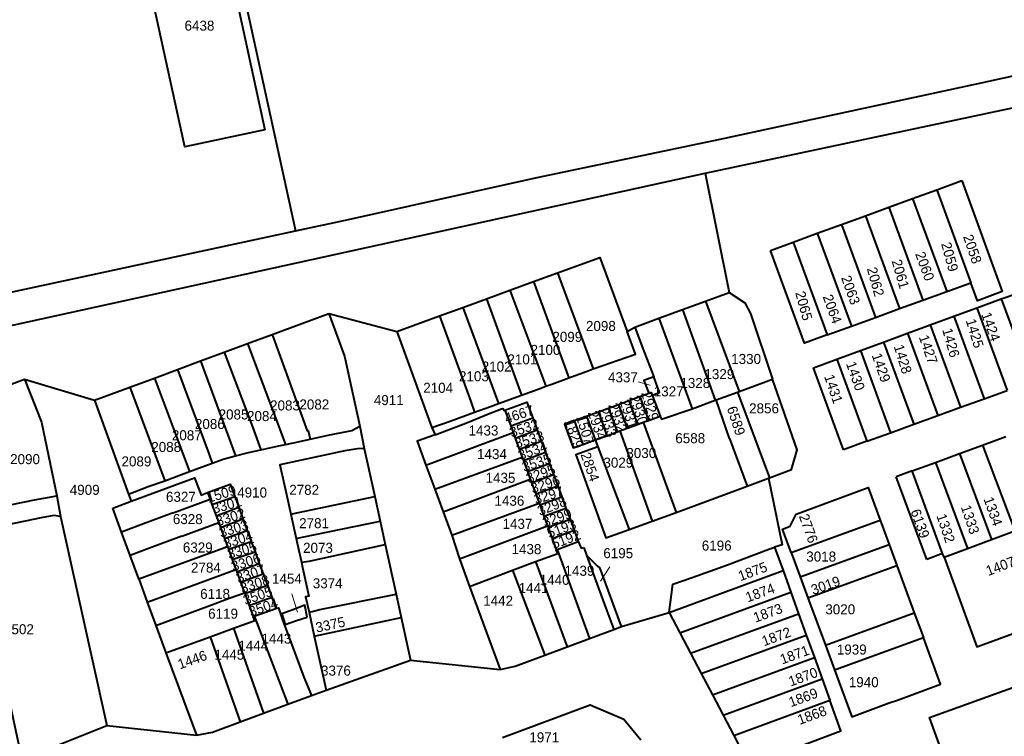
# Model space of a CAD drawing. Extents: x 99476 to 102828, y 406437 to 407931.
# Tile 30 of 48: x 100442 to 100687, y 407206 to 407385. Entities that reach past the tile are written whole.
import ezdxf
from ezdxf.enums import TextEntityAlignment as Align

# ---------------------------------------------------------------- set-up
doc = ezdxf.new("R2010")
doc.units = 0
doc.header["$MEASUREMENT"] = 0
for name, color, linetype, lineweight in [('BK_aanpijling', 10, 'Continuous', 0), ('BK_perceelnr', 10, 'Continuous', 13), ('BK_perceelnummer onder hoek', 10, 'Continuous', 13), ('BK_perceelsgrens', 10, 'Continuous', 40)]:
    doc.layers.add(name, color=color, linetype=linetype, lineweight=lineweight)
doc.styles.add('Style-WORKING', font='WORKING.shx')

msp = doc.modelspace()

# ---------------------------------------------------------------- linework, layer by layer
at = {"layer": 'BK_aanpijling', "linetype": 'Continuous', "lineweight": 0}
for p, q in [((100595.814353, 407294.33737), (100598.755, 407293.475)), ((100588.683678, 407248.216854), (100586.425, 407244.625)), ((100509.434441, 407241.432959), (100510.875, 407236.875))]:
    msp.add_line(p, q, dxfattribs=at)
at = {"layer": 'BK_perceelsgrens', "linetype": 'Continuous', "lineweight": 40}
for p, q in [((100480.738, 407467.998), (100510.33, 407331.936)), ((100612.458, 407346.381), (100713.773, 407367.87)), ((100612.458, 407346.381), (100618.454, 407316.623)), ((100664.19, 407340.012), (100670.234, 407342.214)), ((100670.234, 407342.214), (100676.494, 407344.496)), ((100670.234, 407342.214), (100678.74, 407319.031)), ((100658.278, 407337.858), (100664.19, 407340.012)), ((100664.19, 407340.012), (100672.694, 407316.839)), ((100652.452, 407335.735), (100658.278, 407337.858)), ((100658.278, 407337.858), (100666.778, 407314.694)), ((100646.445, 407333.547), (100652.452, 407335.735)), ((100652.452, 407335.735), (100660.947, 407312.58)), ((100640.44, 407331.359), (100646.445, 407333.547)), ((100646.445, 407333.547), (100654.939, 407310.402)), ((100634.41, 407329.161), (100640.44, 407331.359)), ((100640.44, 407331.359), (100648.929, 407308.223)), ((100628.74, 407327.095), (100634.41, 407329.161)), ((100634.41, 407329.161), (100642.901, 407306.037)), ((100569.714, 407319.301), (100575.669, 407321.467)), ((100575.669, 407321.467), (100584.556, 407297.531)), ((100563.78, 407317.142), (100569.714, 407319.301)), ((100569.714, 407319.301), (100578.464, 407295.325)), ((100672.694, 407316.839), (100678.74, 407319.031)), ((100557.989, 407315.035), (100563.78, 407317.142)), ((100563.78, 407317.142), (100572.743, 407293.229)), ((100612.599, 407314.473), (100618.454, 407316.623)), ((100666.778, 407314.694), (100672.694, 407316.839)), ((100686.291, 407315.05), (100690.161, 407316.39)), ((100546.265, 407310.77), (100552.105, 407312.894)), ((100552.105, 407312.894), (100557.989, 407315.035)), ((100552.105, 407312.894), (100560.944, 407288.908)), ((100557.989, 407315.035), (100566.719, 407291.023)), ((100606.867, 407312.365), (100612.599, 407314.473)), ((100612.599, 407314.473), (100620.953, 407291.893)), ((100660.947, 407312.58), (100666.778, 407314.694)), ((100674.494, 407310.71), (100680.183, 407312.803)), ((100680.183, 407312.803), (100686.291, 407315.05)), ((100680.183, 407312.803), (100687.761, 407292.188)), ((100686.291, 407315.05), (100693.878, 407294.408)), ((100504.521, 407306.125), (100518.711, 407311.401)), ((100518.711, 407311.401), (100535.597, 407306.889)), ((100535.597, 407306.889), (100546.265, 407310.77)), ((100600.953, 407310.191), (100606.867, 407312.365)), ((100606.867, 407312.365), (100615.008, 407289.715)), ((100648.929, 407308.223), (100654.939, 407310.402)), ((100654.939, 407310.402), (100660.947, 407312.58)), ((100668.615, 407308.548), (100674.494, 407310.71)), ((100674.494, 407310.71), (100682.063, 407290.12)), ((100593.067, 407306.862), (100594.97, 407307.99)), ((100594.97, 407307.99), (100600.953, 407310.191)), ((100600.953, 407310.191), (100609.214, 407287.592)), ((100642.901, 407306.037), (100648.929, 407308.223)), ((100662.932, 407306.457), (100668.615, 407308.548)), ((100668.615, 407308.548), (100676.174, 407287.984)), ((100498.391, 407303.857), (100504.521, 407306.125)), ((100656.932, 407304.25), (100662.932, 407306.457)), ((100662.932, 407306.457), (100670.482, 407285.919)), ((100492.583, 407301.708), (100498.391, 407303.857)), ((100498.391, 407303.857), (100507.884, 407278.692)), ((100651.185, 407302.135), (100656.932, 407304.25)), ((100656.932, 407304.25), (100664.472, 407283.737)), ((100486.698, 407299.531), (100492.583, 407301.708)), ((100645.29, 407299.967), (100651.185, 407302.135)), ((100651.185, 407302.135), (100658.715, 407281.648)), ((100480.964, 407297.409), (100486.698, 407299.531)), ((100486.698, 407299.531), (100495.423, 407275.878)), ((100645.29, 407299.967), (100652.811, 407279.506)), ((100475.174, 407295.266), (100480.964, 407297.409)), ((100429.521, 407290.028), (100442.787, 407294.959)), ((100442.787, 407294.959), (100460.247, 407289.743)), ((100469.048, 407292.999), (100475.174, 407295.266)), ((100475.174, 407295.266), (100483.948, 407271.952)), ((100620.953, 407291.893), (100629.305, 407295.008)), ((100460.247, 407289.743), (100469.048, 407292.999)), ((100469.048, 407292.999), (100477.752, 407269.68)), ((100560.944, 407288.908), (100566.719, 407291.023)), ((100593.466, 407289.645), (100596.169, 407290.638)), ((100596.169, 407290.638), (100598.42, 407291.465)), ((100596.169, 407290.638), (100598.376, 407284.725)), ((100599.282, 407290.998), (100601.251, 407285.782)), ((100615.23, 407289.796), (100620.532, 407291.739)), ((100620.532, 407291.739), (100620.953, 407291.893)), ((100620.532, 407291.739), (100628.54, 407270.416)), ((100682.063, 407290.12), (100687.761, 407292.188)), ((100460.247, 407289.743), (100468.757, 407266.353)), ((100588.414, 407287.789), (100590.885, 407288.697)), ((100590.885, 407288.697), (100593.466, 407289.645)), ((100590.885, 407288.697), (100593.06, 407282.773)), ((100593.466, 407289.645), (100595.645, 407283.722)), ((100609.214, 407287.592), (100615.008, 407289.715)), ((100615.008, 407289.715), (100615.23, 407289.796)), ((100618.587, 407280.203), (100615.23, 407289.796)), ((100676.174, 407287.984), (100682.063, 407290.12)), ((100562.563, 407287.253), (100564.008, 407283.327)), ((100579.855, 407284.647), (100582.924, 407285.774)), ((100582.924, 407285.774), (100585.899, 407286.866)), ((100582.924, 407285.774), (100585.09, 407279.846)), ((100585.899, 407286.866), (100588.414, 407287.789)), ((100585.899, 407286.866), (100587.946, 407280.895)), ((100588.414, 407287.789), (100590.512, 407281.837)), ((100598.376, 407284.725), (100601.251, 407285.782)), ((100664.472, 407283.737), (100670.482, 407285.919)), ((100670.482, 407285.919), (100676.174, 407287.984)), ((100564.008, 407283.327), (100569.5, 407285.34)), ((100564.008, 407283.327), (100564.601, 407281.717)), ((100569.5, 407285.34), (100570.613, 407282.317)), ((100579.855, 407284.647), (100582.005, 407278.713)), ((100593.06, 407282.773), (100595.645, 407283.722)), ((100595.645, 407283.722), (100597.03, 407284.231)), ((100597.03, 407284.231), (100598.376, 407284.725)), ((100597.03, 407284.231), (100605.272, 407261.783)), ((100658.715, 407281.648), (100664.472, 407283.737)), ((100526.371, 407283.254), (100527.51, 407277.73)), ((100542.846, 407273.561), (100564.601, 407281.717)), ((100544.378, 407282.915), (100545.14, 407281.12)), ((100564.601, 407281.717), (100565.124, 407280.297)), ((100565.124, 407280.297), (100570.613, 407282.317)), ((100570.613, 407282.317), (100571.636, 407279.538)), ((100585.09, 407279.846), (100587.946, 407280.895)), ((100587.946, 407280.895), (100590.512, 407281.837)), ((100590.512, 407281.837), (100591.246, 407282.107)), ((100591.246, 407282.107), (100593.06, 407282.773)), ((100591.246, 407282.107), (100599.24, 407259.594)), ((100652.811, 407279.506), (100658.715, 407281.648)), ((100565.124, 407280.297), (100566.147, 407277.518)), ((100566.147, 407277.518), (100571.636, 407279.538)), ((100571.636, 407279.538), (100572.659, 407276.759)), ((100582.005, 407278.713), (100585.09, 407279.846)), ((100585.09, 407279.846), (100585.731, 407278.152)), ((100618.587, 407280.203), (100622.915, 407268.33)), ((100652.811, 407279.506), (100646.946, 407277.378)), ((100675.877, 407276.451), (100681.591, 407278.547)), ((100681.591, 407278.547), (100687.411, 407280.683)), ((100681.591, 407278.547), (100689.664, 407257.165)), ((100527.51, 407277.73), (100530.132, 407265.7)), ((100566.147, 407277.518), (100566.86, 407275.581)), ((100567.17, 407274.739), (100572.659, 407276.759)), ((100572.659, 407276.759), (100573.682, 407273.98)), ((100585.731, 407278.152), (100593.531, 407257.539)), ((100669.868, 407274.245), (100675.877, 407276.451)), ((100675.877, 407276.451), (100683.84, 407254.988)), ((100542.846, 407273.561), (100545.067, 407267.549)), ((100545.067, 407267.549), (100566.86, 407275.581)), ((100566.86, 407275.581), (100567.17, 407274.739)), ((100567.17, 407274.739), (100568.193, 407271.96)), ((100568.193, 407271.96), (100573.682, 407273.98)), ((100573.682, 407273.98), (100574.705, 407271.201)), ((100664.049, 407272.11), (100669.868, 407274.245)), ((100669.868, 407274.245), (100677.845, 407252.747)), ((100568.193, 407271.96), (100568.883, 407270.085)), ((100569.216, 407269.181), (100574.705, 407271.201)), ((100574.705, 407271.201), (100575.728, 407268.422)), ((100664.049, 407272.11), (100660.105, 407270.663)), ((100671.663, 407251.482), (100664.049, 407272.11)), ((100547.137, 407261.947), (100568.883, 407270.085)), ((100568.883, 407270.085), (100569.216, 407269.181)), ((100569.216, 407269.181), (100570.239, 407266.402)), ((100622.915, 407268.33), (100628.238, 407270.306)), ((100628.238, 407270.306), (100628.54, 407270.416)), ((100667.723, 407250.028), (100660.105, 407270.663)), ((100468.757, 407266.353), (100469.41, 407264.557)), ((100488.45, 407266.75), (100489.076, 407265.045)), ((100545.067, 407267.549), (100547.137, 407261.947)), ((100570.239, 407266.402), (100575.728, 407268.422)), ((100570.239, 407266.402), (100571.097, 407264.07)), ((100575.728, 407268.422), (100576.75, 407265.643)), ((100605.272, 407261.783), (100622.915, 407268.33)), ((100450.853, 407265.898), (100451.802, 407260.785)), ((100464.812, 407262.797), (100469.41, 407264.557)), ((100479.891, 407261.646), (100489.076, 407265.045)), ((100489.076, 407265.045), (100489.547, 407263.761)), ((100489.547, 407263.761), (100495.229, 407265.707)), ((100489.547, 407263.761), (100490.585, 407260.935)), ((100495.229, 407265.707), (100496.196, 407263.072)), ((100530.132, 407265.7), (100531.457, 407259.614)), ((100549.307, 407256.073), (100571.097, 407264.07)), ((100571.097, 407264.07), (100571.262, 407263.623)), ((100571.262, 407263.623), (100576.75, 407265.643)), ((100576.75, 407265.643), (100577.774, 407262.864)), ((100466.985, 407256.87), (100464.812, 407262.797)), ((100479.891, 407261.646), (100471.811, 407258.656)), ((100490.585, 407260.935), (100496.196, 407263.072)), ((100496.196, 407263.072), (100497.272, 407260.14)), ((100547.137, 407261.947), (100549.307, 407256.073)), ((100571.262, 407263.623), (100572.285, 407260.844)), ((100572.285, 407260.844), (100577.774, 407262.864)), ((100577.774, 407262.864), (100578.796, 407260.085)), ((100599.24, 407259.594), (100605.272, 407261.783)), ((100451.802, 407260.785), (100463.329, 407208.603)), ((100482.043, 407255.831), (100491.214, 407259.223)), ((100490.585, 407260.935), (100491.214, 407259.223)), ((100491.214, 407259.223), (100491.67, 407257.98)), ((100491.67, 407257.98), (100497.272, 407260.14)), ((100497.272, 407260.14), (100498.333, 407257.248)), ((100531.457, 407259.614), (100532.73, 407253.771)), ((100572.285, 407260.844), (100573.181, 407258.41)), ((100573.308, 407258.065), (100578.796, 407260.085)), ((100578.796, 407260.085), (100579.82, 407257.305)), ((100593.531, 407257.539), (100599.24, 407259.594)), ((100633.937, 407251.77), (100656.12, 407259.814)), ((100656.12, 407259.814), (100658.345, 407253.775)), ((100471.811, 407258.656), (100466.985, 407256.87)), ((100469.119, 407251.05), (100466.985, 407256.87)), ((100491.67, 407257.98), (100492.671, 407255.253)), ((100492.671, 407255.253), (100498.333, 407257.248)), ((100498.333, 407257.248), (100499.343, 407254.496)), ((100551.273, 407250.202), (100573.181, 407258.41)), ((100573.181, 407258.41), (100573.308, 407258.065)), ((100573.308, 407258.065), (100574.331, 407255.285)), ((100574.331, 407255.285), (100579.82, 407257.305)), ((100579.82, 407257.305), (100580.86, 407254.48)), ((100683.84, 407254.988), (100689.664, 407257.165)), ((100482.043, 407255.831), (100473.963, 407252.842)), ((100492.671, 407255.253), (100493.401, 407253.264)), ((100493.656, 407252.569), (100499.343, 407254.496)), ((100499.343, 407254.496), (100500.275, 407251.958)), ((100549.307, 407256.073), (100551.273, 407250.202)), ((100574.331, 407255.285), (100575.373, 407252.456)), ((100575.625, 407252.549), (100580.86, 407254.48)), ((100677.845, 407252.747), (100683.84, 407254.988)), ((100473.963, 407252.842), (100469.119, 407251.05)), ((100471.273, 407245.176), (100493.401, 407253.264)), ((100493.401, 407253.264), (100493.656, 407252.569)), ((100493.656, 407252.569), (100494.599, 407250)), ((100494.599, 407250), (100500.275, 407251.958)), ((100500.275, 407251.958), (100501.339, 407249.059)), ((100532.73, 407253.771), (100535.437, 407241.343)), ((100575.373, 407252.456), (100575.625, 407252.549)), ((100575.625, 407252.549), (100583.692, 407230.307)), ((100582.217, 407253.057), (100582.91, 407251.141)), ((100629.8, 407253.08), (100631.901, 407247.249)), ((100633.937, 407251.77), (100636.162, 407245.731)), ((100636.162, 407245.731), (100658.345, 407253.775)), ((100658.345, 407253.775), (100660.275, 407248.538)), ((100671.663, 407251.482), (100667.723, 407250.028)), ((100672.037, 407250.577), (100671.663, 407251.482)), ((100672.037, 407250.577), (100677.845, 407252.747)), ((100471.273, 407245.176), (100469.119, 407251.05)), ((100494.599, 407250), (100495.518, 407247.496)), ((100495.714, 407246.963), (100501.339, 407249.059)), ((100501.339, 407249.059), (100502.294, 407246.456)), ((100551.273, 407250.202), (100553.762, 407243.309)), ((100564.489, 407247.38), (100570.204, 407249.515)), ((100570.204, 407249.515), (100578.044, 407228.215)), ((100585.359, 407248.652), (100582.91, 407251.141)), ((100473.382, 407239.422), (100495.518, 407247.496)), ((100495.518, 407247.496), (100495.714, 407246.963)), ((100495.714, 407246.963), (100496.667, 407244.368)), ((100553.762, 407243.309), (100564.489, 407247.38)), ((100564.489, 407247.38), (100572.54, 407226.176)), ((100586.149, 407248.05), (100585.359, 407248.652)), ((100586.246, 407248.01), (100586.149, 407248.05)), ((100591.602, 407233.307), (100586.246, 407248.01)), ((100603.486, 407236.852), (100631.901, 407247.249)), ((100631.901, 407247.249), (100633.845, 407241.854)), ((100638.091, 407240.494), (100660.275, 407248.538)), ((100660.275, 407248.538), (100664.626, 407236.729)), ((100471.273, 407245.176), (100473.382, 407239.422)), ((100496.667, 407244.368), (100502.294, 407246.456)), ((100496.667, 407244.368), (100497.635, 407241.73)), ((100502.294, 407246.456), (100503.347, 407243.587)), ((100636.162, 407245.731), (100638.091, 407240.494)), ((100497.635, 407241.73), (100497.714, 407241.516)), ((100497.714, 407241.516), (100503.347, 407243.587)), ((100503.347, 407243.587), (100504.43, 407240.635)), ((100553.762, 407243.309), (100561.39, 407222.63)), ((100606.155, 407231.722), (100633.845, 407241.854)), ((100633.845, 407241.854), (100635.77, 407236.511)), ((100473.382, 407239.422), (100475.517, 407233.585)), ((100497.714, 407241.516), (100498.802, 407238.553)), ((100498.802, 407238.553), (100504.43, 407240.635)), ((100504.43, 407240.635), (100505.46, 407237.83)), ((100535.437, 407241.343), (100536.694, 407235.573)), ((100638.091, 407240.494), (100642.442, 407228.685)), ((100498.802, 407238.553), (100499.82, 407235.78)), ((100500.073, 407235.88), (100505.46, 407237.83)), ((100513.734, 407236.894), (100515.052, 407230.91)), ((100591.602, 407233.307), (100603.486, 407236.852)), ((100603.486, 407236.852), (100606.155, 407231.722)), ((100642.442, 407228.685), (100664.626, 407236.729)), ((100664.626, 407236.729), (100666.888, 407230.591)), ((100499.82, 407235.78), (100500.073, 407235.88)), ((100515.052, 407230.91), (100536.694, 407235.573)), ((100536.694, 407235.573), (100539.011, 407224.93)), ((100608.823, 407226.651), (100635.77, 407236.511)), ((100635.77, 407236.511), (100637.686, 407231.194)), ((100475.517, 407233.585), (100478.03, 407226.713)), ((100489.07, 407230.746), (100494.913, 407232.878)), ((100494.913, 407232.878), (100502.379, 407211.742)), ((100583.692, 407230.307), (100589.71, 407232.535)), ((100589.71, 407232.535), (100591.602, 407233.307)), ((100478.03, 407226.713), (100489.07, 407230.746)), ((100489.07, 407230.746), (100496.574, 407209.546)), ((100515.052, 407230.91), (100518.01, 407217.431)), ((100578.044, 407228.215), (100583.692, 407230.307)), ((100606.155, 407231.722), (100608.823, 407226.651)), ((100611.479, 407221.604), (100637.686, 407231.194)), ((100637.686, 407231.194), (100639.712, 407225.572)), ((100644.704, 407222.546), (100666.888, 407230.591)), ((100572.54, 407226.176), (100578.044, 407228.215)), ((100642.442, 407228.685), (100644.704, 407222.546)), ((100478.03, 407226.713), (100485.72, 407206.2)), ((100518.01, 407217.431), (100539.011, 407224.93)), ((100539.011, 407224.93), (100561.39, 407222.63)), ((100608.823, 407226.651), (100611.479, 407221.604)), ((100614.287, 407216.268), (100639.712, 407225.572)), ((100639.712, 407225.572), (100641.63, 407220.25)), ((100611.479, 407221.604), (100614.287, 407216.268)), ((100616.944, 407211.218), (100641.63, 407220.25)), ((100641.63, 407220.25), (100643.549, 407214.925)), ((100514.327, 407216.132), (100518.01, 407217.431)), ((100508.433, 407213.966), (100514.327, 407216.132)), ((100614.287, 407216.268), (100616.944, 407211.218)), ((100619.604, 407206.164), (100643.549, 407214.925)), ((100496.574, 407209.546), (100502.379, 407211.742)), ((100616.944, 407211.218), (100619.604, 407206.164)), ((100442.109, 407200.146), (100463.329, 407208.603)), ((100463.329, 407208.603), (100485.72, 407206.2)), ((100619.604, 407206.164), (100623.509, 407198.742))]:
    msp.add_line(p, q, dxfattribs=at)
at = {"layer": 'BK_perceelsgrens', "linetype": 'Continuous', "lineweight": 40, "flags": 128}
for points in [[(100502.711, 407357.186), (100482.797, 407352.916), (100469.788, 407412.3), (100489.835, 407416.478), (100495.907, 407388.564), (100502.711, 407357.186)], [(100510.33, 407331.936), (100523.56, 407334.805), (100570.221, 407345.161), (100616.228, 407354.87), (100680.509, 407368.733), (100712.045, 407375.6)], [(100160.666, 407248.993), (100183.604, 407253.458), (100241.035, 407266.014), (100302.669, 407278.99), (100368.909, 407293.035), (100400, 407299.705), (100612.458, 407346.381)], [(100676.494, 407344.496), (100686.491, 407316.88), (100680.379, 407314.563), (100678.74, 407319.031)], [(100384.867, 407304.851), (100394.197, 407306.932), (100400, 407308.201), (100510.33, 407331.936)], [(100575.669, 407321.467), (100586.224, 407325.306), (100593.067, 407306.862)], [(100642.901, 407306.037), (100637.222, 407303.978), (100628.74, 407327.095)], [(100618.454, 407316.623), (100622.341, 407314), (100623.773, 407311.331), (100629.305, 407295.008)], [(100518.711, 407311.401), (100522.55, 407300.72), (100526.371, 407283.254)], [(100546.265, 407310.77), (100554.08, 407289.408), (100555.006, 407286.733)], [(100594.97, 407307.99), (100596.771, 407303.037), (100599.658, 407295.559)], [(100504.521, 407306.125), (100513.235, 407282.124), (100513.528, 407282.188), (100514.038, 407280.031)], [(100535.597, 407306.889), (100544.289, 407283.102), (100544.338, 407282.984), (100544.378, 407282.915)], [(100584.556, 407297.531), (100595.146, 407301.259), (100593.067, 407306.862)], [(100492.583, 407301.708), (100499.607, 407283.075), (100501.72, 407277.36)], [(100646.946, 407277.378), (100639.496, 407297.835), (100645.29, 407299.967)], [(100480.964, 407297.409), (100487.553, 407279.803), (100488.881, 407276.207), (100489.562, 407274.046)], [(100578.464, 407295.325), (100582.836, 407296.926), (100584.556, 407297.531)], [(100599.658, 407295.559), (100597.23, 407294.665), (100598.42, 407291.465)], [(100599.282, 407290.998), (100601.091, 407291.664), (100599.658, 407295.559)], [(100442.787, 407294.959), (100447.027, 407284.23), (100450.853, 407265.898)], [(100566.719, 407291.023), (100570.844, 407292.534), (100572.743, 407293.229)], [(100572.743, 407293.229), (100574.241, 407293.778), (100578.464, 407295.325)], [(100628.54, 407270.416), (100633.991, 407272.44), (100635.451, 407277.36), (100629.305, 407295.008)], [(100598.42, 407291.465), (100599.025, 407291.687), (100599.282, 407290.998)], [(100555.006, 407286.733), (100558.985, 407288.19), (100560.944, 407288.908)], [(100562.563, 407287.253), (100568.052, 407289.273), (100569.5, 407285.34)], [(100544.378, 407282.915), (100548.96, 407284.52), (100555.006, 407286.733)], [(100545.14, 407281.12), (100553.2, 407284.16), (100558.849, 407286.511), (100560.599, 407287.156), (100561.725, 407287.56), (100562.074, 407287.714), (100562.276, 407287.147), (100562.563, 407287.253)], [(100601.251, 407285.782), (100601.589, 407285.022), (100609.214, 407287.592)], [(100579.855, 407284.647), (100577.44, 407283.76), (100579.6, 407277.83), (100582.005, 407278.713)], [(100514.038, 407280.031), (100518.54, 407281.02), (100524.391, 407282.17), (100526.371, 407283.254)], [(100545.14, 407281.12), (100540.653, 407279.497), (100542.846, 407273.561)], [(100501.72, 407277.36), (100506.18, 407278.33), (100507.884, 407278.692)], [(100507.884, 407278.692), (100509.85, 407279.11), (100514.038, 407280.031)], [(100495.423, 407275.878), (100498.68, 407276.7), (100501.72, 407277.36)], [(100527.51, 407277.73), (100525.833, 407277.642), (100522.65, 407277.09), (100506.471, 407273.6), (100508.09, 407266.24), (100509.18, 407261.33)], [(100585.731, 407278.152), (100580.22, 407276.13), (100580.955, 407274.096), (100587.742, 407255.455), (100593.531, 407257.539)], [(100483.948, 407271.952), (100485.51, 407272.55), (100489.562, 407274.046)], [(100489.562, 407274.046), (100492.58, 407275.16), (100495.423, 407275.878)], [(100477.752, 407269.68), (100481.96, 407271.19), (100483.948, 407271.952)], [(100468.757, 407266.353), (100473.6, 407268.19), (100477.752, 407269.68)], [(100469.41, 407264.557), (100483.33, 407269.72), (100485.17, 407270.39), (100486.843, 407266.05), (100488.45, 407266.75)], [(100488.45, 407266.75), (100494.09, 407268.81), (100495.229, 407265.707)], [(100628.238, 407270.306), (100631.67, 407253.697), (100629.8, 407253.08)], [(100633.937, 407251.77), (100631.785, 407257.61), (100633.714, 407258.321), (100635.177, 407261.326), (100653.126, 407267.94), (100656.12, 407259.814)], [(100439.221, 407263.635), (100445.3, 407264.92), (100450.853, 407265.898)], [(100509.18, 407261.33), (100511.14, 407261.76), (100530.132, 407265.7)], [(100509.18, 407261.33), (100509.43, 407260.16), (100510.51, 407255.27)], [(100451.802, 407260.785), (100450.149, 407261.017), (100446.99, 407260.43), (100438.55, 407258.69), (100430.836, 407256.997), (100432.18, 407250.88), (100432.37, 407249.73), (100434.81, 407238.73), (100435.07, 407237.59), (100436.16, 407232.68), (100436.41, 407231.52), (100438.211, 407223.437), (100437.261, 407223.067), (100442.109, 407200.146)], [(100510.51, 407255.27), (100512.46, 407255.7), (100531.457, 407259.614)], [(100510.51, 407255.27), (100510.76, 407254.09), (100511.83, 407249.33)], [(100580.86, 407254.48), (100581.587, 407252.848), (100582.217, 407253.057)], [(100511.83, 407249.33), (100513.81, 407249.65), (100532.73, 407253.771)], [(100570.204, 407249.515), (100575.717, 407251.561), (100575.373, 407252.456)], [(100603.486, 407236.852), (100604.46, 407243.843), (100609.26, 407245.51), (100618.04, 407248.71), (100627.66, 407252.33), (100629.8, 407253.08)], [(100511.83, 407249.33), (100512.09, 407248.06), (100513.659, 407240.88), (100512.896, 407240.702), (100513.734, 407236.894)], [(100582.91, 407251.141), (100585.02, 407245.34), (100587.99, 407237.23), (100589.71, 407232.535)], [(100672.037, 407250.577), (100680.243, 407228.24), (100703.74, 407236.909), (100698.981, 407249.897)], [(100475.517, 407233.585), (100488.365, 407238.336), (100494.094, 407240.475), (100497.635, 407241.73)], [(100513.734, 407236.894), (100514.48, 407237.1), (100516.43, 407237.53), (100535.437, 407241.343)], [(100505.46, 407237.83), (100506.156, 407237.958), (100507.33, 407234.46), (100509.48, 407228.74), (100512.47, 407220.66), (100514.327, 407216.132)], [(100513.295, 407235.658), (100512.7, 407238.624), (100509.7, 407237.44), (100506.92, 407236.48), (100507.82, 407233.85), (100510.6, 407234.8), (100513.295, 407235.658)], [(100494.913, 407232.878), (100500.21, 407234.811), (100499.82, 407235.78)], [(100500.073, 407235.88), (100500.69, 407234.21), (100508.433, 407213.966)], [(100644.704, 407222.546), (100649.026, 407210.817), (100658.37, 407214.26), (100660.402, 407214.961), (100671.183, 407218.934), (100666.888, 407230.591)], [(100561.39, 407222.63), (100565.151, 407223.44), (100572.54, 407226.176)], [(100683.44, 407169.291), (100668.445, 407210.595), (100677.63, 407213.93), (100685.71, 407216.85), (100690.36, 407218.538), (100705.316, 407177.342)], [(100623.509, 407198.742), (100646.3, 407207.29), (100643.549, 407214.925)], [(100502.379, 407211.742), (100503.691, 407212.224), (100508.433, 407213.966)], [(100561.981, 407205.61), (100583.811, 407213.76), (100592.191, 407210.18), (100596.434, 407205.033)], [(100485.72, 407206.2), (100489.655, 407207), (100496.574, 407209.546)]]:
    msp.add_lwpolyline(points, dxfattribs=at)

# ---------------------------------------------------------------- texts
at = {"layer": 'BK_perceelnr', "linetype": 'Continuous', "lineweight": 13, "style": 'Style-WORKING'}
for s, p in [('6438', (100486.430542, 407383.139)), ('2098', (100586.488542, 407308.256)), ('2099', (100578.113542, 407305.543)), ('2100', (100572.672777, 407302.292)), ('2101', (100566.913695, 407299.924)), ('1330', (100622.693929, 407300.031)), ('2102', (100560.507695, 407298.132)), ('2103', (100554.837695, 407295.713)), ('4337', (100591.985766, 407295.463)), ('1329', (100616.020847, 407296.256)), ('2104', (100545.925695, 407292.834)), ('1327', (100603.394766, 407291.946)), ('1328', (100610.026847, 407294.039)), ('4911', (100533.61239, 407289.782)), ('2083', (100507.750847, 407288.443)), ('2082', (100515.060847, 407288.681)), ('2856', (100627.161, 407287.714)), ('2085', (100494.918847, 407286.191)), ('2084', (100502.001847, 407285.794)), ('2086', (100489.010847, 407283.81)), ('1433', (100557.222695, 407282.19)), ('2087', (100483.271766, 407281.007)), ('6588', (100608.759695, 407280.275)), ('2088', (100478.128847, 407278.088)), ('2090', (100442.944624, 407275.054)), ('1434', (100559.337695, 407276.307)), ('3030', (100596.555929, 407276.575)), ('2089', (100470.708847, 407274.492)), ('3029', (100590.842847, 407274.182)), ('1435', (100561.466695, 407270.393)), ('4909', (100457.81739, 407267.395)), ('2782', (100512.525695, 407267.401)), ('6327', (100481.794613, 407265.657)), ('4910', (100499.549471, 407266.73)), ('1436', (100563.681695, 407264.677)), ('6328', (100483.507695, 407260.104)), ('2781', (100514.991695, 407259.081)), ('1437', (100565.694613, 407258.917)), ('6329', (100485.997695, 407253.019)), ('2073', (100515.966542, 407252.937)), ('1438', (100567.945695, 407252.607)), ('6196', (100615.362237, 407253.499)), ('6195', (100590.812237, 407251.603)), ('3018', (100641.412695, 407250.764)), ('2784', (100488.035695, 407247.997)), ('1454', (100508.228695, 407245.247)), ('1439', (100581.157695, 407247.216)), ('3374', (100518.393695, 407244.093)), ('1441', (100569.699542, 407242.902)), ('1440', (100574.960624, 407244.963)), ('6118', (100490.31939, 407241.46)), ('1442', (100560.866542, 407239.754)), ('6119', (100492.30539, 407236.524)), ('3020', (100646.156929, 407237.605)), ('1502', (100441.423695, 407232.636)), ('1444', (100499.832542, 407228.529)), ('1443', (100505.601542, 407230.309)), ('1445', (100493.864542, 407226.289)), ('1939', (100649.025542, 407227.579)), ('3376', (100520.440695, 407222.327)), ('1940', (100652.014471, 407219.437)), ('1971', (100572.369237, 407205.681))]:
    msp.add_text(s, height=2.5, dxfattribs=at).set_placement(p, align=Align.MIDDLE_CENTER)
at = {"layer": 'BK_perceelnummer onder hoek', "linetype": 'Continuous', "lineweight": 13, "style": 'Style-WORKING'}
for s, rotation, p in [('2058', 288.886087, (100679.124951, 407327.430144)), ('2059', 285.255119, (100673.46596, 407325.498147)), ('2060', 290.134514, (100667.251428, 407323.160742)), ('2062', 285.5455, (100654.970877, 407319.287441)), ('2061', 286.166097, (100661.181873, 407321.21944)), ('2063', 289.768845, (100648.759845, 407317.216431)), ('2065', 285.370725, (100637.094879, 407313.294441)), ('2064', 289.811812, (100644.190845, 407312.491431)), ('1424', 290.06635, (100683.706895, 407308.079287)), ('1425', 287.031627, (100679.704911, 407306.423292)), ('1427', 289.155612, (100668.113154, 407302.410919)), ('1426', 285.843082, (100673.766917, 407304.092294)), ('1428', 287.258424, (100661.762909, 407299.996291)), ('1429', 289.357536, (100656.377899, 407297.865288)), ('1430', 289.395528, (100649.974605, 407295.782643)), ('1431', 288.760695, (100644.487902, 407292.558289)), ('2930', 288.126813, (100595.885819, 407287.339716)), ('2929', 286.622396, (100598.753913, 407288.328292)), ('4667', 17.94401, (100566.09071, 407286.245821)), ('2932', 289.268415, (100590.669899, 407285.424288)), ('2931', 287.92792, (100593.461906, 407286.33229)), ('6589', 287.967679, (100620.208906, 407284.61929)), ('1507', 287.039535, (100582.569817, 407282.376809)), ('2934', 288.833333, (100585.576901, 407283.517289)), ('2933', 288.670583, (100588.229902, 407284.247289)), ('3532', 18.672084, (100567.349, 407282.792)), ('1829', 289.738547, (100579.781948, 407281.362144)), ('3533', 16.23025, (100568.655, 407279.942)), ('3534', 19.420821, (100569.464, 407277.16)), ('3535', 18.326091, (100570.452, 407274.186)), ('2854', 289.446371, (100583.786, 407273.136)), ('3295', 19.642152, (100571.486713, 407271.416897)), ('3296', 17.655092, (100572.627709, 407268.796907)), ('1509', 16.418708, (100491.892707, 407266.387914)), ('3297', 16.836749, (100573.464201, 407266.053784)), ('3301', 15.315451, (100493.265853, 407263.63596)), ('3298', 21.524105, (100574.281716, 407263.383888)), ('1334', 289.395528, (100684.257949, 407262.033144)), ('3302', 17.542904, (100494.140855, 407260.589954)), ('3299', 19.200305, (100575.570712, 407260.4229)), ('2776', 289.924231, (100638.239792, 407257.778574)), ('6139', 289.803161, (100666.078845, 407258.987431)), ('1332', 288.688148, (100672.468951, 407257.819145)), ('1333', 288.506838, (100678.549952, 407260.006145)), ('3303', 16.925121, (100494.956854, 407257.709956)), ('5193', 20.056954, (100576.65557, 407257.748843)), ('3304', 17.597777, (100496.050855, 407255.008954)), ('5192', 20.427519, (100577.780571, 407255.07384)), ('3305', 15.858103, (100497.005853, 407252.308958)), ('3306', 17.433058, (100497.980854, 407249.351954)), ('1875', 20.279028, (100624.328571, 407247.055841)), ('1407', 20.826211, (100686.080842, 407248.380364)), ('3307', 18.816068, (100499.184244, 407246.50115)), ('3308', 18.343568, (100500.208855, 407243.937952)), ('1874', 19.820573, (100626.164569, 407241.742845)), ('3019', 19.452787, (100642.489712, 407243.577898)), ('3505', 19.33098, (100500.944856, 407241.031949)), ('3504', 19.25732, (100502.343856, 407238.12295)), ('1873', 20.086033, (100628.09157, 407236.716843)), ('3375', 12.086739, (100519.043702, 407233.780936)), ('1872', 20.086033, (100630.22157, 407230.826843)), ('1446', 19.67319, (100484.632569, 407225.044846)), ('1871', 20.086033, (100634.76157, 407226.286843)), ('1870', 19.968313, (100636.877248, 407220.777457)), ('1869', 20.105753, (100636.91257, 407215.616843)), ('1868', 20.170653, (100639.10857, 407211.217842))]:
    msp.add_text(s, height=2.5, rotation=rotation, dxfattribs=at).set_placement(p, align=Align.MIDDLE_CENTER)

doc.saveas('drawing.dxf')
